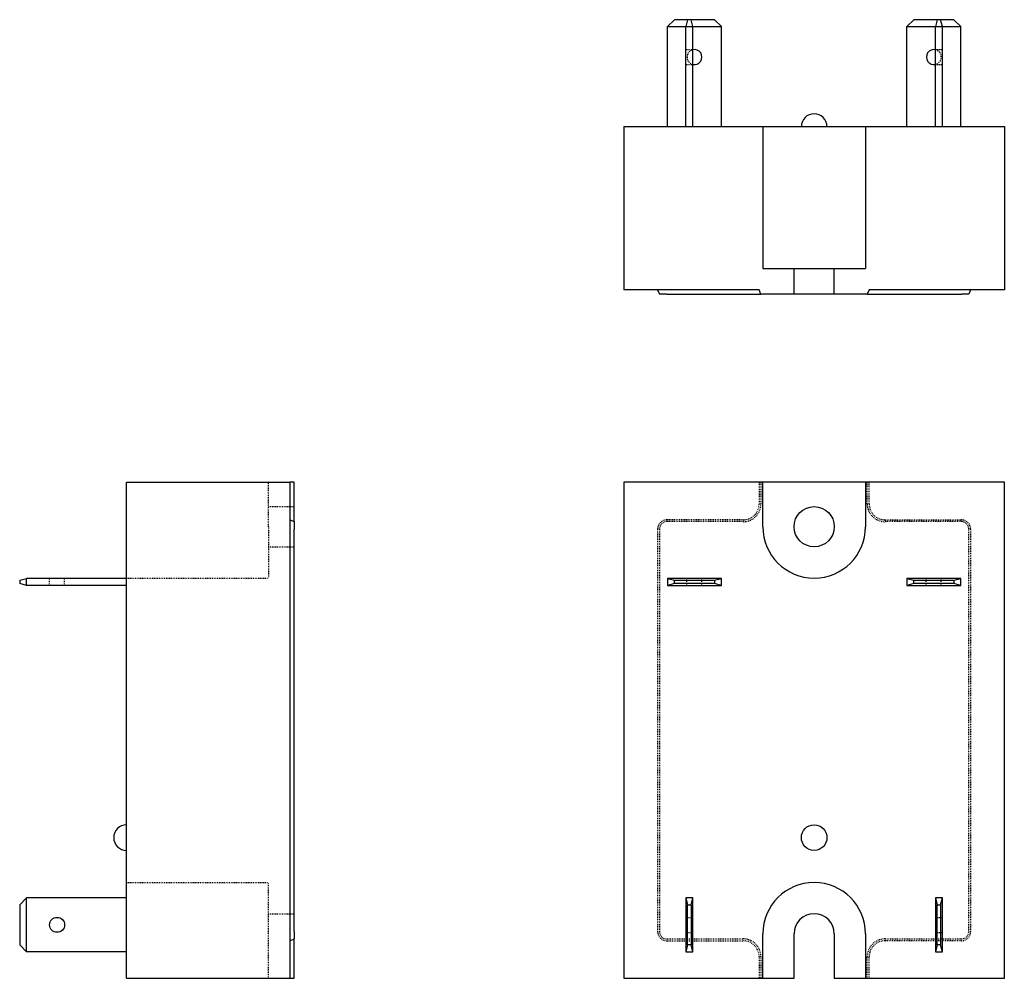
# Model space of a CAD drawing. Extents: x 0 to 236, y -5 to 112.
# Tile 1 of 6: x 0 to 115, y 0 to 112. Entities that reach past the tile are written whole.
import ezdxf

# ---------------------------------------------------------------- set-up
doc = ezdxf.new("R2010")
doc.units = 0
doc.header["$LTSCALE"] = 0.5
doc.linetypes.add('DASHED', pattern=[0.2067, 0.1654, -0.0413])
doc.layers.add('ARÊTES_CACHÉES_ISO_', color=7, linetype='DASHED')
doc.layers.add('ARÊTES_VISIBLES_ISO_', color=7, linetype='CONTINUOUS')

msp = doc.modelspace()

# ---------------------------------------------------------------- linework, layer by layer
at = {"layer": 'ARÊTES_CACHÉES_ISO_'}
for p, q in [((77.95, 108.59), (78.75, 108.59)), ((107.15, 108.59), (107.95, 108.59)), ((77.95, 106.84), (78.75, 106.84)), ((107.15, 106.84), (107.95, 106.84)), ((29.1, 52.8), (29.1, 58)), ((86.51, 58), (86.51, 55.47)), ((86.72, 58), (86.72, 55.47)), ((99.17, 55.47), (99.17, 58)), ((99.38, 55.47), (99.38, 58)), ((29.1, 55.15), (32.1, 55.15)), ((84.65, 53.61), (75.72, 53.61)), ((84.65, 53.4), (75.72, 53.4)), ((101.24, 53.61), (110.17, 53.61)), ((110.17, 53.4), (101.24, 53.4)), ((29.1, 52.8), (29.1, 46.8)), ((74.64, 52.53), (74.64, 5.47)), ((74.85, 52.53), (74.85, 5.47)), ((111.04, 5.47), (111.04, 52.53)), ((111.26, 52.53), (111.26, 5.47)), ((29.1, 50.45), (32.1, 50.45)), ((3.5, 45.95), (3.5, 46.75)), ((5.25, 45.95), (5.25, 46.75)), ((12.5, 46.8), (29.1, 46.8)), ((78.07, 45.95), (78.07, 46.75)), ((79.82, 45.95), (79.82, 46.75)), ((106.07, 45.95), (106.07, 46.75)), ((107.82, 45.95), (107.82, 46.75)), ((12.5, 11.2), (29.1, 11.2)), ((29.1, 5.2), (29.1, 11.2)), ((29.1, 7.55), (32.1, 7.55)), ((77.95, 7.12), (78.75, 7.12)), ((107.15, 7.12), (107.95, 7.12)), ((29.1, 0), (29.1, 5.2)), ((77.95, 5.37), (78.75, 5.37)), ((107.15, 5.37), (107.95, 5.37)), ((75.72, 4.6), (84.65, 4.6)), ((75.72, 4.39), (84.65, 4.39)), ((101.24, 4.6), (110.17, 4.6)), ((110.17, 4.39), (101.24, 4.39)), ((86.51, 2.53), (86.51, 0)), ((86.72, 2.53), (86.72, 0)), ((99.17, 0), (99.17, 2.53)), ((99.38, 0), (99.38, 2.53))]:
    msp.add_line(p, q, dxfattribs=at)
for centre, radius, start, end in [((78.95, 107.72), 0.875, 103.213, 256.787), ((106.95, 107.72), 0.875, 283.213, 76.787), ((84.65, 55.47), 2.08, 270, 0), ((84.65, 55.47), 1.86, 270, 0), ((101.24, 55.47), 2.08, 180, 270), ((101.24, 55.47), 1.86, 180, 270), ((75.72, 52.53), 1.08, 90, 180), ((75.72, 52.53), 0.872, 90, 180), ((110.17, 52.53), 1.08, 0, 90), ((110.17, 52.53), 0.872, 0, 90), ((75.72, 5.47), 1.08, 180, 270), ((75.72, 5.47), 0.872, 180, 270), ((110.17, 5.47), 1.08, 270, 0), ((110.17, 5.47), 0.872, 270, 0), ((84.65, 2.53), 2.08, 0, 90), ((84.65, 2.53), 1.86, 0, 90), ((101.24, 2.53), 2.08, 90, 180), ((101.24, 2.53), 1.86, 90, 180)]:
    msp.add_arc(centre, radius, start, end, dxfattribs=at)
at = {"layer": 'ARÊTES_VISIBLES_ISO_'}
for p, q in [((76.6, 112.09), (75.8, 111.29)), ((78.15, 112.09), (76.6, 112.09)), ((78.15, 112.09), (77.95, 111.29)), ((78.55, 112.09), (78.15, 112.09)), ((78.75, 111.29), (78.55, 112.09)), ((81.3, 112.09), (78.55, 112.09)), ((82.1, 111.29), (81.3, 112.09)), ((104.6, 112.09), (103.8, 111.29)), ((107.35, 112.09), (104.6, 112.09)), ((107.35, 112.09), (107.15, 111.29)), ((107.75, 112.09), (107.35, 112.09)), ((107.95, 111.29), (107.75, 112.09)), ((109.3, 112.09), (107.75, 112.09)), ((110.1, 111.29), (109.3, 112.09)), ((75.8, 99.59), (75.8, 111.29)), ((75.8, 111.29), (77.95, 111.29)), ((77.95, 111.29), (78.75, 111.29)), ((77.95, 99.59), (77.95, 111.29)), ((78.75, 99.59), (78.75, 111.29)), ((78.75, 111.29), (82.1, 111.29)), ((82.1, 99.59), (82.1, 111.29)), ((103.8, 99.59), (103.8, 111.29)), ((103.8, 111.29), (107.15, 111.29)), ((107.15, 111.29), (107.95, 111.29)), ((107.15, 99.59), (107.15, 111.29)), ((107.95, 99.59), (107.95, 111.29)), ((107.95, 111.29), (110.1, 111.29)), ((110.1, 99.59), (110.1, 111.29)), ((70.7, 99.59), (86.95, 99.59)), ((70.7, 99.59), (70.7, 80.49)), ((86.95, 99.59), (98.95, 99.59)), ((86.95, 99.59), (86.95, 82.99)), ((98.95, 99.59), (115.2, 99.59)), ((98.95, 99.59), (98.95, 82.99)), ((115.2, 99.59), (115.2, 80.49)), ((86.95, 82.99), (90.6, 82.99)), ((90.6, 82.99), (95.3, 82.99)), ((90.6, 79.99), (90.6, 82.99)), ((95.3, 82.99), (98.95, 82.99)), ((95.3, 79.99), (95.3, 82.99)), ((86.51, 80.49), (70.7, 80.49)), ((74.64, 80.49), (74.85, 79.99)), ((75.72, 79.99), (74.85, 79.99)), ((75.72, 79.99), (84.65, 79.99)), ((84.65, 79.99), (86.72, 79.99)), ((86.72, 79.99), (86.51, 80.49)), ((90.6, 79.99), (86.72, 79.99)), ((95.3, 79.99), (90.6, 79.99)), ((99.17, 79.99), (95.3, 79.99)), ((99.38, 80.49), (99.17, 79.99)), ((99.17, 79.99), (101.24, 79.99)), ((115.2, 80.49), (99.38, 80.49)), ((101.24, 79.99), (110.17, 79.99)), ((111.04, 79.99), (110.17, 79.99)), ((111.26, 80.49), (111.04, 79.99)), ((12.5, 0), (12.5, 58)), ((12.5, 58), (31.6, 58)), ((31.6, 58), (31.6, 0)), ((32.1, 58), (31.6, 58)), ((32.1, 55.47), (32.1, 58)), ((86.95, 58), (70.7, 58)), ((70.7, 58), (70.7, 0)), ((98.95, 58), (86.95, 58)), ((86.95, 52.8), (86.95, 58)), ((115.2, 58), (98.95, 58)), ((98.95, 58), (98.95, 52.8)), ((115.2, 0), (115.2, 58)), ((32.1, 53.4), (32.1, 55.47)), ((31.6, 53.61), (32.1, 53.4)), ((32.1, 53.4), (32.1, 52.53)), ((32.1, 5.47), (32.1, 52.53)), ((0, 46.55), (0.8, 46.75)), ((0, 46.55), (0, 46.15)), ((0.8, 45.95), (0, 46.15)), ((12.5, 46.75), (0.8, 46.75)), ((0.8, 45.95), (0.8, 46.75)), ((75.8, 46.75), (75.8, 45.95)), ((82.1, 46.75), (75.8, 46.75)), ((75.8, 46.75), (76.6, 46.55)), ((76.6, 46.15), (75.8, 45.95)), ((76.6, 46.15), (76.6, 46.55)), ((76.6, 46.55), (81.3, 46.55)), ((81.3, 46.15), (76.6, 46.15)), ((81.3, 46.55), (82.1, 46.75)), ((81.3, 46.55), (81.3, 46.15)), ((82.1, 45.95), (81.3, 46.15)), ((82.1, 45.95), (82.1, 46.75)), ((103.8, 46.75), (103.8, 45.95)), ((103.8, 46.75), (104.6, 46.55)), ((110.1, 46.75), (103.8, 46.75)), ((104.6, 46.15), (103.8, 45.95)), ((104.6, 46.15), (104.6, 46.55)), ((104.6, 46.55), (109.3, 46.55)), ((109.3, 46.15), (104.6, 46.15)), ((109.3, 46.55), (110.1, 46.75)), ((109.3, 46.55), (109.3, 46.15)), ((110.1, 45.95), (109.3, 46.15)), ((110.1, 45.95), (110.1, 46.75)), ((12.5, 45.95), (0.8, 45.95)), ((75.8, 45.95), (82.1, 45.95)), ((103.8, 45.95), (110.1, 45.95)), ((0, 8.6), (0.8, 9.4)), ((0.8, 3.1), (0.8, 9.4)), ((12.5, 9.4), (0.8, 9.4)), ((78.75, 9.4), (77.95, 9.4)), ((77.95, 9.4), (78.15, 8.6)), ((77.95, 9.4), (77.95, 3.1)), ((78.55, 8.6), (78.75, 9.4)), ((78.75, 3.1), (78.75, 9.4)), ((107.95, 9.4), (107.15, 9.4)), ((107.15, 9.4), (107.35, 8.6)), ((107.15, 9.4), (107.15, 3.1)), ((107.75, 8.6), (107.95, 9.4)), ((107.95, 3.1), (107.95, 9.4)), ((0, 8.6), (0, 3.9)), ((78.15, 8.6), (78.55, 8.6)), ((78.15, 3.9), (78.15, 8.6)), ((78.55, 8.6), (78.55, 3.9)), ((107.35, 8.6), (107.75, 8.6)), ((107.35, 3.9), (107.35, 8.6)), ((107.75, 8.6), (107.75, 3.9)), ((32.1, 5.47), (32.1, 4.6)), ((86.95, 0), (86.95, 5.2)), ((90.6, 0), (90.6, 5.2)), ((95.3, 5.2), (95.3, 0)), ((98.95, 5.2), (98.95, 0)), ((0.8, 3.1), (0, 3.9)), ((31.6, 4.39), (32.1, 4.6)), ((32.1, 2.53), (32.1, 4.6)), ((78.15, 3.9), (77.95, 3.1)), ((78.55, 3.9), (78.15, 3.9)), ((78.75, 3.1), (78.55, 3.9)), ((107.35, 3.9), (107.15, 3.1)), ((107.75, 3.9), (107.35, 3.9)), ((107.95, 3.1), (107.75, 3.9)), ((12.5, 3.1), (0.8, 3.1)), ((32.1, 0), (32.1, 2.53)), ((77.95, 3.1), (78.75, 3.1)), ((107.15, 3.1), (107.95, 3.1)), ((12.5, 0), (31.6, 0)), ((31.6, 0), (32.1, 0)), ((70.7, 0), (86.95, 0)), ((86.95, 0), (90.6, 0)), ((95.3, 0), (98.95, 0)), ((98.95, 0), (115.2, 0))]:
    msp.add_line(p, q, dxfattribs=at)
for centre, radius in [((92.95, 52.8), 2.35), ((92.95, 16.45), 1.5), ((4.38, 6.25), 0.875)]:
    msp.add_circle(centre, radius, dxfattribs=at)
for centre, radius, start, end in [((78.95, 107.72), 0.875, 256.787, 103.213), ((106.95, 107.72), 0.875, 76.787, 283.213), ((92.95, 99.59), 1.5, 0, 180), ((92.95, 52.8), 6, 180, 0), ((12.5, 16.45), 1.5, 90, 270), ((92.95, 5.2), 6, 0, 180), ((92.95, 5.2), 2.35, 0, 180)]:
    msp.add_arc(centre, radius, start, end, dxfattribs=at)

doc.saveas('drawing.dxf')
